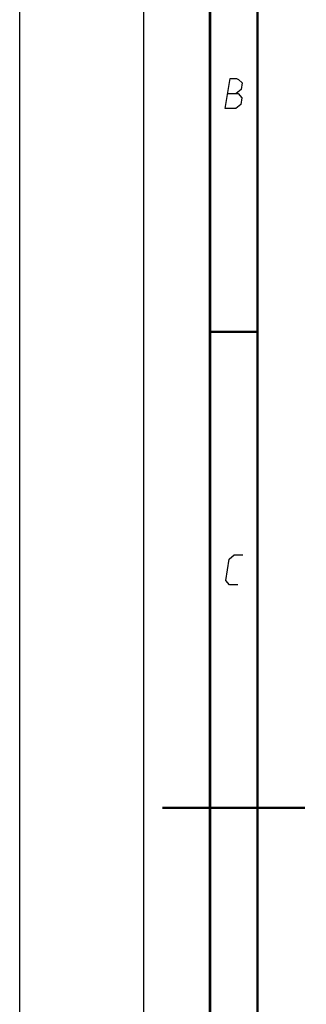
# Model space of a CAD drawing. Extents: x 0 to 420, y 0 to 297.
# Tile 2 of 13: x 0 to 30, y 128 to 231. Entities that reach past the tile are written whole.
import ezdxf

# ---------------------------------------------------------------- set-up
doc = ezdxf.new("R2010")
doc.units = 0
doc.header["$LTSCALE"] = 23.1
doc.layers.get('0').update_dxf_attribs({"linetype": 'CONTINUOUS'})

msp = doc.modelspace()

# ---------------------------------------------------------------- linework, layer by layer
at = {"color": 7, "linetype": 'CONTINUOUS'}
msp.add_line((0, 0), (0, 297), dxfattribs=at)
at = {"color": 2, "linetype": 'CONTINUOUS'}
for p, q in [((13, 292), (13, 5)), ((20, 292), (20, 5))]:
    msp.add_line(p, q, dxfattribs=at)
at = {"color": 7, "linetype": 'CONTINUOUS', "const_width": 0.25}
for points in [[(20, 292), (20, 5)], [(25, 10), (25, 287)], [(20, 198.5), (25, 198.5)], [(30, 148.5), (15, 148.5)]]:
    msp.add_lwpolyline(points, dxfattribs=at)
at = {"color": 2, "linetype": 'CONTINUOUS'}
for points in [[(21.589, 221.925), (22.104, 225.075), (22.779, 225.075), (22.991, 225), (23.38, 224.625), (23.27, 223.95), (22.747, 223.5)], [(21.847, 223.5), (22.972, 223.5), (23.348, 223.05), (23.238, 222.375), (22.714, 221.925), (21.589, 221.925)], [(22.939, 171.925), (22.039, 171.925), (21.663, 172.375), (22.03, 174.625), (22.554, 175.075), (23.454, 175.075)]]:
    msp.add_lwpolyline(points, dxfattribs=at)

doc.saveas('drawing.dxf')
